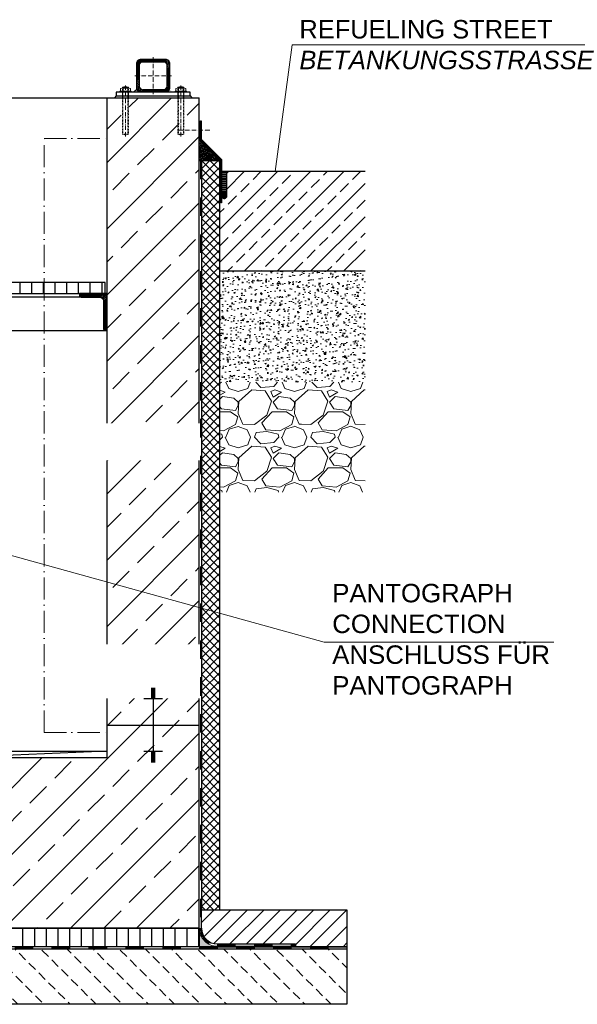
# Model space of a CAD drawing. Header units: millimetres. Extents: x 3814 to 923545, y -36595 to -4911.
# Tile 12 of 54: x 13502 to 15013, y -29509 to -26841. Entities that reach past the tile are written whole.
import ezdxf

# ---------------------------------------------------------------- set-up
doc = ezdxf.new("R2010")
doc.units = ezdxf.units.MM
doc.linetypes.add('ACAD_ISO10W100', pattern=[18, 12, -3, 0, -3])
doc.linetypes.add('JIS_02_1.0', pattern=[2, 1, -1])
for name, color, linetype, lineweight in [('Beschriftung', 7, 'Continuous', 9), ('P------T2', 7, 'Continuous', 18), ('P-DABDICHTUNG', 7, 'Continuous', 18)]:
    doc.layers.add(name, color=color, linetype=linetype, lineweight=lineweight)
doc.styles.add('LBB3.5M1000', font='isocp.shx', dxfattribs={"height": 3.5})

msp = doc.modelspace()

# ---------------------------------------------------------------- hatches: boundary and pattern name
at = {"lineweight": 5}
h = msp.add_hatch(dxfattribs=at)
h.set_pattern_fill('ANSI31', color=0)
h.set_pattern_definition([(45, (-132791.221, 12277.51), (-2.24506403, 2.24506403), [])])
edge = h.paths.add_edge_path()
edge.add_line((13896.6769, -26948.08302), (13830.6769, -26948.08302))
edge.add_arc((13830.6769, -26960.08302), 12, 90, 180)
edge.add_line((13818.6769, -26960.08302), (13818.6769, -27026.08302))
edge.add_arc((13830.6769, -27026.08302), 12, 180, 270)
edge.add_line((13830.6769, -27038.08302), (13896.6769, -27038.08302))
edge.add_arc((13896.6769, -27026.08302), 12, 270, 360)
edge.add_line((13908.6769, -27026.08302), (13908.6769, -26960.08302))
edge.add_arc((13896.6769, -26960.08302), 12, 0, 90)
edge = h.paths.add_edge_path(flags=16)
edge.add_arc((13892.6769, -27022.08302), 8, 270, 360)
edge.add_line((13900.6769, -27022.08302), (13900.6769, -26964.08302))
edge.add_arc((13892.6769, -26964.08302), 8, 0, 90)
edge.add_line((13892.6769, -26956.08302), (13834.6769, -26956.08302))
edge.add_arc((13834.6769, -26964.08302), 8, 90, 180)
edge.add_line((13826.6769, -26964.08302), (13826.6769, -27022.08302))
edge.add_arc((13834.6769, -27022.08302), 8, 180, 270)
edge.add_line((13834.6769, -27030.08302), (13892.6769, -27030.08302))
h = msp.add_hatch(color=0)
h.dxf.hatch_style = 1
h.paths.add_polyline_path([(13819.09886, -27029.23723), (13810.25307, -27038.08302), (13830.6769, -27038.08302, -0.338290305)])
h.paths.add_polyline_path([(13908.25494, -27029.23723, -0.338290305), (13896.6769, -27038.08302), (13917.10073, -27038.08302)])
at = {"lineweight": 0}
h = msp.add_hatch(dxfattribs=at)
h.set_pattern_fill('ANSI33', color=256, scale=20)
h.set_pattern_definition([(45, (12788.68, -28178.08), (-89.803, 89.803), []), (45, (12878.48, -28178.08), (-89.803, 89.803), [63.5, -31.75])])
h.paths.add_polyline_path([(11588.6769, -27053.08302), (11838.6769, -27053.08302), (11838.6769, -28840.40165), (12513.6769, -28840.40165), (13063.6769, -28840.40165), (13738.6769, -28840.40165), (13738.6769, -27053.08302), (13988.6769, -27053.08302), (13988.6769, -29303.08302), (11588.6769, -29303.08302)])
at = {"lineweight": 5}
h = msp.add_hatch(dxfattribs=at)
h.set_pattern_fill('ANSI36', color=256, angle=90)
h.set_pattern_definition([(135, (10560.677, -27195.083), (-6.173926, 1.683798), [7.9375, -1.5875, 0, -1.5875])])
h.paths.add_polyline_path([(13988.6769, -27167.08302), (14044.6769, -27223.08302), (13994.6769, -27223.08302), (13988.6769, -27223.08302)])
at = {"lineweight": 0}
h = msp.add_hatch(dxfattribs=at)
h.set_pattern_fill('ANSI33', color=256, scale=10)
h.set_pattern_definition([(45, (8465.79, -28048.58), (-44.9013, 44.9013), []), (45, (8510.694, -28048.58), (-44.9013, 44.9013), [31.75, -15.875])])
h.paths.add_polyline_path([(14062.59176, -27325.43772), (14044.6769, -27325.43772), (14044.6769, -27523.08302), (14437.63433, -27523.08302), (14437.63433, -27253.08302), (14067.59176, -27253.08302), (14062.59176, -27258.08302)])
at = {"lineweight": 5}
h = msp.add_hatch(dxfattribs=at)
h.set_pattern_fill('ANSI31', color=256, angle=315)
h.set_pattern_definition([(0, (14060.0918, -27284.2837), (1e-15, 3.175), [])])
edge = h.paths.add_edge_path()
edge.add_line((14052.59176, -27253.08302), (14050.59176, -27253.08302))
edge.add_line((14050.59176, -27253.08302), (14048.63433, -27253.08302))
edge.add_line((14048.63433, -27253.08302), (14048.63433, -27315.4844))
edge.add_arc((14055.61305, -27320.64578), 8.67999, 36.48621535, 143.51378465, ccw=False)
edge.add_line((14062.59176, -27315.4844), (14062.59176, -27258.08302))
edge.add_line((14062.59176, -27258.08302), (14067.59176, -27253.08302))
edge.add_line((14067.59176, -27253.08302), (14052.59176, -27253.08302))
h = msp.add_hatch(color=256)
h.dxf.hatch_style = 1
edge = h.paths.add_edge_path()
edge.add_line((14062.59176, -27321.88478), (14062.59176, -27313.39257))
edge.add_arc((14055.88982, -27317.63868), 7.93382, 32.35685576, 156.690944)
edge.add_line((14048.60353, -27314.49934), (14048.60353, -27320.77801))
edge.add_arc((14055.88982, -27317.63868), 7.93382, 203.309056, 327.64314424)
at = {"lineweight": 0}
h = msp.add_hatch(dxfattribs=at)
h.set_pattern_fill('AR-CONC', color=256, scale=0.2)
h.set_pattern_definition([(50, (14245.634, -27973.083), (36.437, -3.1878), [3.81, -41.91]), (355, (14245.634, -27973.083), (-7.0487, 38.2114), [3.048, -33.528]), (100.4514, (14248.67, -27973.35), (29.3882, 35.0236), [3.238, -35.618]), (46.184, (14245.634, -27962.923), (54.216, -8.4085), [5.715, -62.865]), (96.636, (14250.15, -27963.624), (47.481, 49.485), [4.857, -53.427]), (351.184, (14245.634, -27962.923), (47.481, 49.485), [4.572, -50.292]), (21, (14250.714, -27965.463), (30.3229, -20.453), [3.81, -41.91]), (326, (14250.714, -27965.463), (12.3604, 36.8376), [3.048, -33.528]), (71.4514, (14253.24, -27967.167), (42.6833, 16.3846), [3.238, -35.618]), (37.5, (14245.634, -27973.083), (0.61772, 16.911), [0, -33.1216, 0, -34.036, 0, -33.655]), (7.5, (14245.634, -27973.083), (13.3639, 20.0361), [0, -19.4056, 0, -32.3596, 0, -12.827]), (327.5, (14234.306, -27973.083), (27.11812, -1.14575), [0, -12.7, 0, -39.624, 0, -52.578]), (317.5, (14229.226, -27973.083), (29.6258, 5.0853), [0, -16.51, 0, -26.3144, 0, -37.338])])
h.paths.add_polyline_path([(14437.63433, -27523.08302), (14044.6769, -27523.08302), (14044.6769, -27823.08302), (14437.63433, -27823.08302)])
h = msp.add_hatch()
h.set_pattern_fill('ANSI31', color=256, scale=10, angle=45)
h.set_pattern_definition([(90, (-73396.836, 10766.695), (-31.75, 5e-15), [])])
h.paths.add_polyline_path([(11843.6769, -27583.08302), (13733.6769, -27583.08302), (13733.6769, -27553.08302), (11843.6769, -27553.08302)])
at = {"lineweight": 9}
h = msp.add_hatch(dxfattribs=at)
h.set_pattern_fill('ANSI31', color=256)
h.set_pattern_definition([(45, (-71796.8355, 10766.6947), (-2.24506403, 2.24506403), [])])
edge = h.paths.add_edge_path()
edge.add_line((13738.6769, -27683.08302), (13738.6769, -27583.08302))
edge.add_line((13738.6769, -27583.08302), (13663.6769, -27583.08302))
edge.add_line((13663.6769, -27583.08302), (13663.6769, -27588.08302))
edge.add_arc((13668.6769, -27588.08302), 5, 180, 270)
edge.add_line((13668.6769, -27593.08302), (13718.6769, -27593.08302))
edge.add_arc((13718.6769, -27603.08302), 10, 0, 90, ccw=False)
edge.add_line((13728.6769, -27603.08302), (13728.6769, -27678.08302))
edge.add_arc((13733.6769, -27678.08302), 5, 180, 270)
edge.add_line((13733.6769, -27683.08302), (13738.6769, -27683.08302))
h = msp.add_hatch()
h.set_pattern_fill('ANSI31', color=256, scale=10)
h.set_pattern_definition([(45, (15191.677, -29303.083), (-22.4506, 22.4506), [])])
edge = h.paths.add_edge_path()
edge.add_line((14249.05203, -29345.439), (14249.05203, -29353.08302))
edge.add_line((14249.05203, -29353.08302), (14388.6769, -29353.08302))
edge.add_line((14388.6769, -29353.08302), (14388.6769, -29253.08302))
edge.add_line((14388.6769, -29253.08302), (13994.6769, -29253.08302))
edge.add_line((13994.6769, -29253.08302), (13994.6769, -29303.08302))
edge.add_arc((14037.03288, -29303.08302), 42.35598, 180, 270)
edge.add_line((14037.03288, -29345.439), (14249.05203, -29345.439))
h = msp.add_hatch()
h.set_pattern_fill('ANSI31', color=256, scale=10, angle=45)
h.set_pattern_definition([(90, (13288.677, -29328.083), (-31.75, 5e-15), [])])
h.paths.add_polyline_path([(11588.6769, -29303.08302), (13988.6769, -29303.08302), (13988.6769, -29353.08302), (11588.6769, -29353.08302)])
at = {"lineweight": 0}
h = msp.add_hatch(dxfattribs=at)
h.set_pattern_fill('AR-CONC', color=256, scale=0.48356)
h.set_pattern_definition([(50, (15070.849, -29328.083), (3.468382, -0.303444), [0.36267, -3.989368]), (355, (15070.849, -29328.083), (-0.670946, 3.637299), [0.290136, -3.191495]), (100.45144, (15071.138, -29328.1083), (2.797436, 3.333854), [0.308222, -3.390441]), (46.1842, (15070.849, -29327.116), (5.16075, -0.800385), [0.544005, -5.984052]), (96.63564, (15071.279, -29327.1826), (4.51965, 4.710446), [0.462333, -5.085665]), (351.18416, (15070.849, -29327.116), (4.51965, 4.710446), [0.435204, -4.787242]), (21, (15071.3326, -29327.3577), (2.8864024, -1.946903), [0.36267, -3.989368]), (326, (15071.3326, -29327.3577), (1.176575, 3.506534), [0.290136, -3.191495]), (71.45144, (15071.5732, -29327.52), (4.062977, 1.559631), [0.308222, -3.390441]), (37.5, (15070.8491, -29328.083), (0.0588002, 1.6097408), [0, -3.1528098, 0, -3.2398505, 0, -3.2035835]), (7.5, (15070.849, -29328.083), (1.2720985, 1.9072164), [0, -1.8471984, 0, -3.0802758, 0, -1.2209884]), (327.5, (15069.7707, -29328.083), (2.5813506, -0.1090663), [0, -1.2088994, 0, -3.7717663, 0, -5.0048437]), (317.5, (15069.2872, -29328.083), (2.8200537, 0.4840674), [0, -1.5715693, 0, -2.5048397, 0, -3.5541644])])
edge = h.paths.add_edge_path()
edge.add_line((14062.97597, -29353.08302), (14037.03288, -29351.439))
edge.add_arc((14037.03288, -29303.08302), 48.35598, 180, 270, ccw=False)
edge.add_line((13988.6769, -29303.08302), (13988.6769, -29353.08302))
edge.add_line((13988.6769, -29353.08302), (14062.97597, -29353.08302))
h = msp.add_hatch(dxfattribs=at)
h.set_pattern_fill('BETON_UNBEWEHRT', color=256, scale=200, angle=90, pattern_type=2)
h.set_pattern_definition([(135, (5200.805, -29273.73), (-35.35534, -35.35534), [25, -12.5])])
h.paths.add_polyline_path([(11188.6769, -29359.08302), (14388.6769, -29359.08302), (14388.6769, -29509.08302), (11188.6769, -29509.08302)])
at = {"layer": 'P-DABDICHTUNG'}
h = msp.add_hatch(dxfattribs=at)
h.set_pattern_fill('PLAST', scale=6, angle=90, style=0)
h.set_pattern_definition([(90, (362.5915, -30652.6505), (-1.5, 9e-17), []), (90, (362.404, -30652.6505), (-1.5, 9e-17), []), (90, (362.2165, -30652.6505), (-1.5, 9e-17), [])])
h.paths.add_polyline_path([(14249.05203, -29353.08302), (14249.05203, -29351.439), (14189.54492, -29351.439), (14189.54492, -29353.08302)])

# ---------------------------------------------------------------- linework, layer by layer
at = {"linetype": 'ACAD_ISO10W100', "lineweight": 5}
for p, q in [((13863.6769, -26943.08302), (13863.6769, -27043.08302)), ((13813.6769, -26993.08302), (13913.6769, -26993.08302)), ((13788.6769, -27158.08302), (13788.6769, -27020.02202)), ((13938.6769, -27158.08302), (13938.6769, -27020.02202)), ((14016.76495, -27140.85378), (13929.25388, -27140.85378))]:
    msp.add_line(p, q, dxfattribs=at)
for p, q in [((13763.6769, -27048.08302), (13758.6769, -27053.08302)), ((13819.09886, -27029.23723), (13810.25307, -27038.08302)), ((13963.6769, -27048.08302), (13968.6769, -27053.08302)), ((11838.6769, -27053.08302), (13738.6769, -27053.08302)), ((13738.6769, -27053.08302), (13988.6769, -27053.08302)), ((13738.6769, -28840.40165), (13738.6769, -27053.08302)), ((13988.6769, -29303.08302), (13988.6769, -27053.08302)), ((14044.6769, -27223.08302), (13988.6769, -27167.08302)), ((13994.6769, -27223.08302), (13988.6769, -27223.08302)), ((13988.6769, -27223.08302), (14034.6769, -27223.08302)), ((13994.6769, -27223.08302), (13988.6769, -27223.08302)), ((14437.63433, -27253.08302), (14048.63433, -27253.08302)), ((14067.59176, -27253.08302), (14062.59176, -27258.08302)), ((14062.59176, -27258.08302), (14062.59176, -27321.88478)), ((14437.63433, -27523.08302), (14044.6769, -27523.08302)), ((13668.6769, -27593.08302), (12128.6769, -27593.08302)), ((12128.6769, -27683.08302), (13733.6769, -27683.08302)), ((13738.6769, -28753.08302), (13988.6769, -28753.08302)), ((13863.6769, -28753.08302), (13863.6769, -28853.08302)), ((11838.6769, -28823.08302), (13738.6769, -28823.08302)), ((13738.6769, -28823.08302), (13349.00782, -28840.40165)), ((13888.6769, -28824.57706), (13838.6769, -28824.57706)), ((13868.6769, -28828.09697), (13858.6769, -28828.09697)), ((13868.6769, -28831.61687), (13858.6769, -28831.61687)), ((13868.6769, -28835.13678), (13858.6769, -28835.13678)), ((11838.6769, -28840.40165), (13738.6769, -28840.40165)), ((13868.6769, -28838.65668), (13858.6769, -28838.65668)), ((13868.6769, -28842.17659), (13858.6769, -28842.17659)), ((13868.6769, -28845.69649), (13858.6769, -28845.69649)), ((13868.6769, -28849.2164), (13858.6769, -28849.2164)), ((13868.6769, -28852.7363), (13858.6769, -28852.7363)), ((13994.6769, -29253.08302), (14388.6769, -29253.08302)), ((13994.6769, -29303.08302), (13994.6769, -29253.08302)), ((14388.6769, -29253.08302), (14388.6769, -29359.08302)), ((13988.6769, -29303.08302), (11588.6769, -29303.08302)), ((13988.6769, -29353.08302), (14388.6769, -29353.08302)), ((13988.6769, -29353.08302), (14388.6769, -29353.08302)), ((14388.6769, -29353.08302), (13988.6769, -29353.08302)), ((13994.6769, -29353.08302), (14388.6769, -29353.08302)), ((13994.6769, -29353.08302), (14388.6769, -29353.08302)), ((14037.03288, -29345.439), (14249.05203, -29345.439)), ((14037.03288, -29351.439), (14249.05203, -29351.439)), ((14249.05203, -29345.439), (14249.05203, -29353.08302)), ((14388.6769, -29353.08302), (14388.6769, -29359.08302))]:
    msp.add_line(p, q)
at = {"linetype": 'Continuous', "lineweight": 9}
for p, q in [((13773.6769, -27038.08302), (13773.6769, -27035.08302)), ((13773.6769, -27035.08302), (13803.6769, -27035.08302)), ((13775.2769, -27034.08302), (13775.2769, -27028.08302)), ((13778.7411, -27027.08302), (13798.6127, -27027.08302)), ((13780.6769, -27024.58302), (13796.6769, -27024.58302)), ((13780.6769, -27024.58302), (13780.6769, -27027.08302)), ((13781.9019, -27024.14792), (13781.9019, -27027.08302)), ((13782.2051, -27034.08302), (13782.2051, -27028.08302)), ((13795.1487, -27034.08302), (13795.1487, -27028.08302)), ((13795.4519, -27024.14792), (13795.4519, -27027.08302)), ((13796.6769, -27024.58302), (13796.6769, -27027.08302)), ((13802.0769, -27034.08302), (13802.0769, -27028.08302)), ((13803.6769, -27038.08302), (13803.6769, -27035.08302)), ((13953.6769, -27035.08302), (13923.6769, -27035.08302)), ((13923.6769, -27038.08302), (13923.6769, -27035.08302)), ((13925.2769, -27034.08302), (13925.2769, -27028.08302)), ((13948.6127, -27027.08302), (13928.7411, -27027.08302)), ((13946.6769, -27024.58302), (13930.6769, -27024.58302)), ((13930.6769, -27024.58302), (13930.6769, -27027.08302)), ((13931.9019, -27024.14792), (13931.9019, -27027.08302)), ((13932.2051, -27034.08302), (13932.2051, -27028.08302)), ((13945.1487, -27034.08302), (13945.1487, -27028.08302)), ((13945.4519, -27024.14792), (13945.4519, -27027.08302)), ((13946.6769, -27024.58302), (13946.6769, -27027.08302)), ((13952.0769, -27034.08302), (13952.0769, -27028.08302)), ((13953.6769, -27038.08302), (13953.6769, -27035.08302))]:
    msp.add_line(p, q, dxfattribs=at)
at = {"linetype": 'JIS_02_1.0', "lineweight": 5, "ltscale": 2}
for p, q in [((13780.1769, -27053.08302), (13780.1769, -27035.08302)), ((13780.6769, -27151.58302), (13780.6769, -27024.58302)), ((13781.9019, -27152.01808), (13781.9019, -27027.08302)), ((13795.4519, -27152.01808), (13795.4519, -27027.08302)), ((13796.6769, -27151.58302), (13796.6769, -27024.58302)), ((13797.1769, -27053.08302), (13797.1769, -27035.08302)), ((13930.1769, -27053.08302), (13930.1769, -27035.08302)), ((13930.6769, -27151.58302), (13930.6769, -27024.58302)), ((13931.9019, -27152.01808), (13931.9019, -27027.08302)), ((13945.4519, -27152.01808), (13945.4519, -27027.08302)), ((13946.6769, -27151.58302), (13946.6769, -27024.58302)), ((13947.1769, -27053.08302), (13947.1769, -27035.08302)), ((13780.6769, -27151.58302), (13796.6769, -27151.58302)), ((13946.6769, -27151.58302), (13930.6769, -27151.58302))]:
    msp.add_line(p, q, dxfattribs=at)
at = {"linetype": 'ACAD_ISO10W100', "lineweight": 18, "ltscale": 5}
for p, q in [((13568.6769, -27163.08302), (13738.6769, -27163.08302)), ((13568.6769, -28773.08302), (13738.6769, -28773.08302))]:
    msp.add_line(p, q, dxfattribs=at)
at = {"linetype": 'JIS_02_1.0', "lineweight": 25, "ltscale": 50}
for p, q in [((11188.6769, -29356.08302), (14388.6769, -29356.08302)), ((14037.03288, -29348.439), (14249.05203, -29348.439))]:
    msp.add_line(p, q, dxfattribs=at)
at = {"lineweight": 9}
for points in [[(13896.6769, -26948.08302), (13830.6769, -26948.08302, 0.4142135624), (13818.6769, -26960.08302), (13818.6769, -27026.08302, 0.4142135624), (13830.6769, -27038.08302), (13896.6769, -27038.08302, 0.4142135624), (13908.6769, -27026.08302), (13908.6769, -26960.08302, 0.4142135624)], [(13892.6769, -27030.08302, 0.4142135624), (13900.6769, -27022.08302), (13900.6769, -26964.08302, 0.4142135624), (13892.6769, -26956.08302), (13834.6769, -26956.08302, 0.4142135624), (13826.6769, -26964.08302), (13826.6769, -27022.08302, 0.4142135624), (13834.6769, -27030.08302)]]:
    msp.add_lwpolyline(points, format="xyb", close=True, dxfattribs=at)
for points in [[(13763.6769, -27048.08302), (13963.6769, -27048.08302), (13963.6769, -27038.08302), (13763.6769, -27038.08302)], [(14046.63433, -27338.0101), (14046.63433, -27220.96626), (13991.52185, -27165.85378), (13991.52185, -27115.85378), (13993.52185, -27115.85378), (13993.52185, -27165.02535), (14048.63433, -27220.13783), (14048.63433, -27338.0101)], [(11843.6769, -27583.08302), (13733.6769, -27583.08302), (13733.6769, -27553.08302), (11843.6769, -27553.08302)], [(11588.6769, -29303.08302), (13988.6769, -29303.08302), (13988.6769, -29353.08302), (11588.6769, -29353.08302)], [(11188.6769, -29359.08302), (14388.6769, -29359.08302), (14388.6769, -29509.08302), (11188.6769, -29509.08302)]]:
    msp.add_lwpolyline(points, close=True)
msp.add_lwpolyline([(13738.6769, -27683.08302), (13738.6769, -27583.08302), (13663.6769, -27583.08302), (13663.6769, -27588.08302, 0.4142135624), (13668.6769, -27593.08302), (13718.6769, -27593.08302, -0.4142135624), (13728.6769, -27603.08302), (13728.6769, -27678.08302, 0.4142135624), (13733.6769, -27683.08302)], format="xyb", close=True)
at = {"linetype": 'Continuous', "lineweight": 9}
for centre, radius, start, end in [((13788.6769, -27045.16635), 22.08333, 68.76068889, 111.23931111), ((13938.6769, -27045.16635), 22.08333, 68.76068889, 111.23931111), ((13778.741, -27033.58302), 6.49999, 57.79575833, 122.20424167), ((13778.741, -27028.58303), 6.49999, 237.79575833, 302.20424167), ((13788.6769, -27048.52512), 21.4421, 72.43264167, 107.56735833), ((13788.6769, -27013.64092), 21.4421, 252.43264167, 287.56735833), ((13798.6128, -27033.58302), 6.49999, 57.79575833, 122.20424167), ((13798.6128, -27028.58303), 6.49999, 237.79575833, 302.20424167), ((13928.741, -27033.58302), 6.49999, 57.79575833, 122.20424167), ((13928.741, -27028.58303), 6.49999, 237.79575833, 302.20424167), ((13938.6769, -27048.52512), 21.4421, 72.43264167, 107.56735833), ((13938.6769, -27013.64092), 21.4421, 252.43264167, 287.56735833), ((13948.6128, -27033.58302), 6.49999, 57.79575833, 122.20424167), ((13948.6128, -27028.58303), 6.49999, 237.79575833, 302.20424167)]:
    msp.add_arc(centre, radius, start, end, dxfattribs=at)
at = {"linetype": 'JIS_02_1.0', "lineweight": 5, "ltscale": 2}
for centre in [(13788.6769, -27130.99969), (13938.6769, -27130.99969)]:
    msp.add_arc(centre, 22.08333, 248.76068889, 291.23931111, dxfattribs=at)
for centre, radius, start, end in [((14055.88982, -27317.63868), 7.93382, 32.35685576, 156.690944), ((14055.88982, -27317.63868), 7.93382, 203.309056, 327.64314424), ((14037.03288, -29303.08302), 42.35598, 180, 270)]:
    msp.add_arc(centre, radius, start, end)
at = {"linetype": 'JIS_02_1.0', "lineweight": 25, "ltscale": 50}
msp.add_arc((14037.03288, -29303.08302), 45.35598, 180, 270, dxfattribs=at)
at = {"layer": 'P------T2', "color": 7}
for q in [(14194.1769, -27253.08302), (15071.18237, -26909.79837)]:
    msp.add_line((14239.8028, -26909.79837), q, dxfattribs=at)
at = {"layer": 'P-DABDICHTUNG', "color": 7}
for p, q in [((14037.03288, -29351.439), (14062.97597, -29353.08302)), ((14189.54492, -29351.439), (14189.54492, -29353.08302))]:
    msp.add_line(p, q, dxfattribs=at)
msp.add_lwpolyline([(13988.6769, -29278.90503), (13988.6769, -29303.08302, 0.4142135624), (14037.03288, -29351.439)], format="xyb", dxfattribs=at)

# ---------------------------------------------------------------- texts
at = {"layer": 'Beschriftung', "insert": (14259.77152, -26842.28412), "char_height": 50, "width": 822.0650974, "attachment_point": 1, "style": 'LBB3.5M1000'}
msp.add_mtext('{\\fArial|b0|i0|c0|p34;REFUELING STREET\\P\\fArial|b0|i1|c0|p34;BETANKUNGSSTRASSE\\H1.0213x; }', dxfattribs=at)

# ---------------------------------------------------------------- next in the draw order: texts
at = {"layer": 'Beschriftung', "char_height": 50, "width": 1235.8101064, "attachment_point": 1, "style": 'LBB3.5M1000', "bg_fill": 2}
for s, insert in [('{\\fArial|b0|i0|c0|p34;SPL}', (13005.47024, -27960.32456)), ('{\\fArial|b0|i0|c0|p34;BV}', (12911.0853, -28604.90879))]:
    msp.add_mtext(s, dxfattribs=dict(at, insert=insert))

# ---------------------------------------------------------------- next in the draw order: hatches: boundary and pattern name
at = {"lineweight": 0}
h = msp.add_hatch(dxfattribs=at)
h.set_pattern_fill('GRAVEL', color=256, scale=6)
h.set_pattern_definition([(228.0128, (14355.362, -27820.683), (-1219.2, -1371.6), [20.503, -2029.829]), (184.9697, (14341.6463, -27835.923), (1828.8, 152.40001), [35.184, -3483.243]), (132.5104, (14306.594, -27838.971), (1524, -1676.4), [24.809, -2456.083]), (267.2737, (14247.158, -27877.071), (152.4, 3048), [32.04, -3171.986]), (292.8337, (14245.634, -27909.075), (-762, 1828.8), [31.418, -3110.3885]), (357.2737, (14257.826, -27938.031), (-3048, 152.4), [32.04, -3171.986]), (37.6942, (14289.8303, -27939.555), (-1981.2, -1524), [42.3716, -4194.787]), (72.2553, (14323.3583, -27913.647), (1066.8, 3352.8), [40.003, -3960.3154]), (121.4296, (14335.55, -27875.547), (-1219.2, 1981.2), [32.149, -3182.733]), (175.2364, (14318.786, -27848.115), (1676.4, -152.4), [36.703, -1798.436]), (222.3974, (14282.2103, -27845.067), (-1828.8, -1676.4), [47.4647, -4699.0064]), (138.814, (14398.034, -27878.595), (-1066.8, 914.4), [16.2, -1603.834]), (171.4692, (14385.842, -27867.927), (1981.2, -304.8), [30.821, -3051.2783]), (225, (14355.36, -27863.36), (-2e-14, -152.4), [21.553, -193.974]), (203.1986, (14344.694, -27845.067), (762, 304.8), [11.606, -1149.037]), (291.8014, (14334.026, -27849.64), (-152.4, 457.2), [16.414, -804.285]), (30.964, (14340.122, -27864.88), (457.2, 304.8), [26.66, -861.978]), (161.565, (14362.98, -27851.163), (304.8, -152.4), [19.277, -462.654]), (16.3895, (14245.634, -27849.639), (1524, 457.2), [27.005, -2673.5296]), (70.3462, (14271.542, -27842.019), (-609.6, -1676.4), [22.656, -2242.933]), (293.1986, (14362.982, -27820.683), (-304.8, 762), [23.213, -1137.431]), (343.6105, (14372.126, -27842.019), (-1524, 457.2), [27.005, -2673.5296]), (339.444, (14245.634, -27944.127), (-762, 304.8), [26.042, -1276.064]), (294.775, (14270.018, -27953.271), (-762, 1676.4), [21.82, -2160.216]), (66.8014, (14364.506, -27973.083), (304.8, 762), [23.213, -1137.431]), (17.354, (14373.65, -27951.747), (-1981.2, -609.6), [25.547, -2529.1426]), (69.444, (14289.83, -27973.083), (-304.8, -762), [13.021, -1289.085]), (101.31, (14355.362, -27973.083), (-152.4, 609.6), [7.77, -769.32]), (165.964, (14353.84, -27965.463), (457.2, -152.4), [31.418, -596.943]), (186.009, (14323.358, -27957.843), (1524, 152.4), [29.116, -2882.482]), (303.69, (14340.122, -27878.595), (-152.4, 304.8), [21.98, -527.507]), (353.1572, (14352.3143, -27896.883), (2590.8, -304.8), [38.3734, -3798.9605]), (60.9454, (14390.414, -27901.455), (-609.6, -1066.8), [15.69, -1553.364]), (90, (14398.03, -27887.74), (-152.4, 152.4), [9.144, -143.256]), (120.2564, (14320.31, -27953.271), (609.6, -1066.8), [21.172, -2096.036]), (48.0128, (14309.642, -27934.983), (1219.2, 1371.6), [41.007, -2009.326]), (0, (14337.07, -27904.5), (152.4, 152.4), [39.624, -112.776]), (325.3048, (14376.698, -27904.503), (1524, -1066.8), [24.0966, -2385.559]), (254.0546, (14396.51, -27918.22), (-152.4, -609.6), [22.19, -1087.299]), (207.646, (14390.4143, -27939.555), (-2895.6, -1524), [36.1287, -3576.748]), (175.426, (14358.4103, -27956.319), (-1981.2, 152.4), [38.222, -3783.951])])
h.paths.add_polyline_path([(14437.63433, -27823.08302), (14044.6769, -27823.08302), (14044.6769, -28121.58302), (14437.63433, -28121.58302)])

# ---------------------------------------------------------------- next in the draw order: linework, layer by layer
for p, q in [((13868.6769, -28653.42974), (13858.6769, -28653.42974)), ((13868.6769, -28656.94965), (13858.6769, -28656.94965)), ((13868.6769, -28660.46955), (13858.6769, -28660.46955)), ((13868.6769, -28663.98946), (13858.6769, -28663.98946)), ((13868.6769, -28667.50936), (13858.6769, -28667.50936)), ((13868.6769, -28671.02927), (13858.6769, -28671.02927)), ((13868.6769, -28674.54917), (13858.6769, -28674.54917)), ((13863.6769, -28653.08302), (13863.6769, -28753.08302)), ((13888.6769, -28681.58898), (13838.6769, -28681.58898)), ((13868.6769, -28678.06907), (13858.6769, -28678.06907))]:
    msp.add_line(p, q)

# ---------------------------------------------------------------- next in the draw order: texts
at = {"layer": 'Beschriftung', "insert": (13084.61718, -28559.12029), "char_height": 50, "width": 1235.8101064, "attachment_point": 1, "style": 'LBB3.5M1000', "bg_fill": 2}
msp.add_mtext('{\\fArial|b0|i0|c0|p34;BV}', dxfattribs=at)

# ---------------------------------------------------------------- next in the draw order: hatches: boundary and pattern name
at = {"lineweight": 5}
h = msp.add_hatch(dxfattribs=at)
h.set_pattern_fill('ANSI37', color=256, scale=5)
h.set_pattern_definition([(45, (12288.677, -28233.333), (-11.22532, 11.22532), []), (135, (12288.677, -28233.333), (-11.22532, -11.22532), [])])
h.paths.add_polyline_path([(14044.6769, -27223.08302), (13994.6769, -27223.08302), (13994.6769, -29253.08302), (14044.6769, -29253.08302)])

# ---------------------------------------------------------------- next in the draw order: linework, layer by layer
at = {"linetype": 'ACAD_ISO10W100', "lineweight": 18, "ltscale": 5}
msp.add_line((13568.6769, -28773.08302), (13568.6769, -27163.08302), dxfattribs=at)
at = {"linetype": 'JIS_02_1.0', "lineweight": 25, "ltscale": 50}
msp.add_line((13991.6769, -27223.08302), (13991.6769, -29303.08302), dxfattribs=at)
msp.add_lwpolyline([(14044.6769, -27223.08302), (13994.6769, -27223.08302), (13994.6769, -29253.08302), (14044.6769, -29253.08302)], close=True)
at = {"layer": 'P------T2', "color": 7}
for p, q in [((13266.89368, -28233.96986), (14326.73934, -28527.9581)), ((14326.73934, -28527.9581), (14949.59326, -28527.9581))]:
    msp.add_line(p, q, dxfattribs=at)

# ---------------------------------------------------------------- next in the draw order: texts
at = {"layer": 'Beschriftung', "insert": (14348.84652, -28369.95914), "char_height": 50, "width": 720.7321816, "attachment_point": 1, "style": 'LBB3.5M1000'}
msp.add_mtext('{\\fArial|b0|i0|c0|p34;PANTOGRAPH CONNECTION\\PANSCHLUSS FÜR PANTOGRAPH}', dxfattribs=at)

doc.saveas('drawing.dxf')
